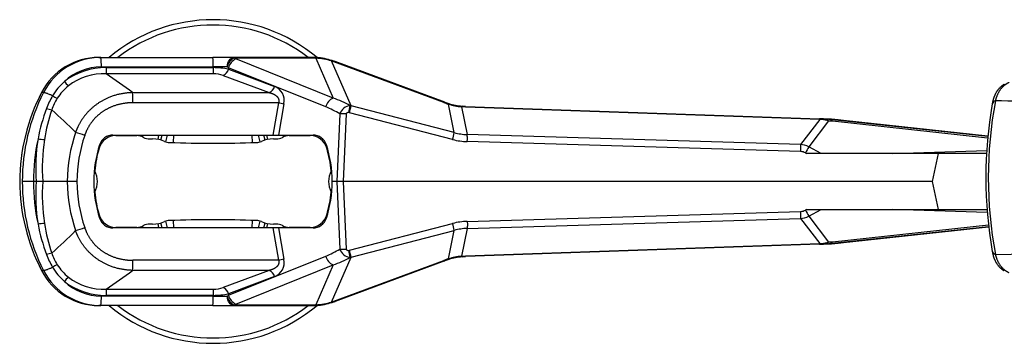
# Model space of a CAD drawing. Extents: x 147 to 630, y 82 to 496.
# Tile 5 of 9: x 357 to 448, y 88 to 118. Entities that reach past the tile are written whole.
import ezdxf

# ---------------------------------------------------------------- set-up
doc = ezdxf.new("R2010")
doc.units = 0
doc.layers.get('0').update_dxf_attribs({"linetype": 'CONTINUOUS'})

msp = doc.modelspace()

# ---------------------------------------------------------------- linework, layer by layer
at = {"color": 7, "linetype": 'CONTINUOUS'}
for p, q in [((364.531, 114.896), (364.725, 114.896)), ((364.725, 114.896), (375.102, 114.896)), ((377.04, 114.896), (375.102, 114.896)), ((384.315, 114.896), (377.04, 114.896)), ((384.328, 114.828), (377.053, 114.828)), ((386.255, 111.126), (377.246, 114.756)), ((384.708, 114.883), (384.315, 114.896)), ((384.655, 114.817), (384.328, 114.828)), ((384.655, 114.817), (386.255, 111.126)), ((387.916, 110.401), (386.109, 114.569)), ((396.501, 110.72), (386.324, 114.494)), ((396.605, 110.741), (386.428, 114.515)), ((365.205, 113.951), (375.134, 113.951)), ((375.15, 113.378), (365.221, 113.378)), ((375.137, 114.018), (375.134, 113.951)), ((376.068, 113.234), (380.334, 111.636)), ((376.557, 113.946), (376.55, 113.807)), ((376.55, 113.807), (380.816, 112.208)), ((385.566, 110.316), (376.557, 113.946)), ((359.229, 111.646), (359.231, 111.652)), ((359.408, 111.646), (359.229, 111.646)), ((367.663, 111.636), (380.334, 111.636)), ((381.197, 110.696), (367.686, 110.696)), ((381.197, 110.696), (380.677, 107.696)), ((381.696, 110.611), (381.19, 107.696)), ((397.484, 107.924), (396.944, 110.572)), ((386.881, 109.654), (386.595, 103.396)), ((387.464, 109.654), (387.178, 103.396)), ((387.762, 109.765), (387.698, 109.781)), ((397.331, 107.289), (387.762, 109.765)), ((387.916, 110.401), (387.842, 110.419)), ((397.484, 107.924), (387.916, 110.401)), ((398.526, 110.302), (398.161, 110.324)), ((398.161, 110.324), (398.686, 107.748)), ((398.516, 110.362), (398.203, 110.381)), ((398.516, 110.362), (431.35, 109.215)), ((431.36, 109.154), (398.526, 110.302)), ((431.36, 109.154), (429.569, 106.823)), ((432.188, 109.008), (430.341, 106.604)), ((431.443, 109.211), (431.35, 109.215)), ((432.454, 109.161), (431.607, 109.204)), ((446.946, 107.566), (432.252, 109.153)), ((433.07, 109.111), (432.252, 109.153)), ((446.932, 107.423), (432.561, 108.975)), ((433.561, 109.057), (433.07, 109.111)), ((446.948, 107.593), (433.561, 109.057)), ((429.569, 106.823), (398.686, 107.748)), ((365.838, 107.696), (380.677, 107.696)), ((366.097, 107.646), (366.097, 107.696)), ((366.097, 107.646), (368.058, 107.646)), ((368.058, 107.646), (368.058, 107.696)), ((368.298, 107.624), (368.311, 107.696)), ((369.246, 107.346), (369.518, 107.346)), ((370.034, 107.298), (370.109, 107.696)), ((370.269, 107.243), (370.395, 107.696)), ((370.733, 107.077), (370.905, 107.696)), ((371.454, 107.003), (371.476, 107.696)), ((378.776, 107.003), (378.755, 107.696)), ((379.498, 107.077), (379.325, 107.696)), ((379.962, 107.243), (379.836, 107.696)), ((380.197, 107.298), (380.122, 107.696)), ((380.677, 107.696), (381.19, 107.696)), ((380.713, 107.346), (380.985, 107.346)), ((381.19, 107.696), (384.392, 107.696)), ((381.933, 107.624), (381.919, 107.696)), ((382.173, 107.646), (382.173, 107.696)), ((382.173, 107.646), (384.134, 107.646)), ((384.134, 107.646), (384.134, 107.696)), ((429.575, 106.169), (398.692, 107.094)), ((364.562, 106.497), (364.514, 106.511)), ((385.669, 106.497), (385.717, 106.511)), ((430.046, 106.049), (430.147, 105.996)), ((442.333, 105.996), (430.147, 105.996)), ((431.507, 105.996), (430.341, 106.604)), ((438.113, 105.996), (446.843, 106.26)), ((442.333, 105.996), (441.775, 103.396)), ((446.828, 105.996), (442.333, 105.996)), ((364.11, 104.383), (364.159, 104.378)), ((386.072, 104.378), (386.121, 104.383)), ((357.197, 103.396), (357.195, 103.396)), ((358.475, 103.396), (357.44, 103.396)), ((358.721, 103.396), (358.475, 103.396)), ((359.34, 103.396), (358.721, 103.396)), ((361.601, 103.396), (359.34, 103.396)), ((362.49, 103.396), (361.601, 103.396)), ((386.595, 103.396), (386.165, 103.396)), ((387.178, 103.396), (386.595, 103.396)), ((386.595, 103.396), (386.881, 97.138)), ((441.775, 103.396), (387.178, 103.396)), ((387.178, 103.396), (387.464, 97.138)), ((441.775, 103.396), (442.333, 100.796)), ((364.11, 102.409), (364.159, 102.414)), ((386.121, 102.409), (386.072, 102.414)), ((398.692, 99.698), (429.575, 100.623)), ((430.147, 100.796), (430.046, 100.743)), ((430.147, 100.796), (442.333, 100.796)), ((430.341, 100.189), (431.507, 100.796)), ((446.895, 100.531), (438.113, 100.796)), ((442.333, 100.796), (446.875, 100.796)), ((364.514, 100.281), (364.562, 100.295)), ((370.395, 99.096), (370.269, 99.549)), ((370.905, 99.096), (370.733, 99.715)), ((371.476, 99.096), (371.454, 99.789)), ((378.755, 99.096), (378.776, 99.789)), ((379.325, 99.096), (379.498, 99.715)), ((379.836, 99.096), (379.962, 99.549)), ((385.717, 100.281), (385.669, 100.295)), ((387.762, 97.027), (397.331, 99.503)), ((398.686, 99.044), (429.569, 99.969)), ((429.569, 99.969), (431.36, 97.638)), ((430.341, 100.189), (432.188, 97.784)), ((380.677, 99.096), (365.838, 99.096)), ((368.058, 99.146), (366.097, 99.146)), ((366.097, 99.096), (366.097, 99.146)), ((368.058, 99.096), (368.058, 99.146)), ((368.311, 99.096), (368.298, 99.168)), ((369.518, 99.446), (369.246, 99.446)), ((370.109, 99.096), (370.034, 99.494)), ((380.122, 99.096), (380.197, 99.494)), ((381.19, 99.096), (380.677, 99.096)), ((380.677, 99.096), (381.197, 96.096)), ((380.985, 99.446), (380.713, 99.446)), ((384.392, 99.096), (381.19, 99.096)), ((381.19, 99.096), (381.696, 96.182)), ((381.919, 99.096), (381.933, 99.168)), ((384.134, 99.146), (382.173, 99.146)), ((382.173, 99.096), (382.173, 99.146)), ((384.134, 99.096), (384.134, 99.146)), ((387.916, 96.391), (397.484, 98.868)), ((396.944, 96.22), (397.484, 98.868)), ((398.686, 99.044), (398.161, 96.468)), ((432.252, 97.639), (447.021, 99.234)), ((432.561, 97.818), (447.005, 99.377)), ((433.561, 97.735), (447.024, 99.208)), ((432.252, 97.639), (433.07, 97.681)), ((433.07, 97.681), (433.561, 97.735)), ((387.698, 97.011), (387.762, 97.027)), ((431.35, 97.578), (398.516, 96.43)), ((398.526, 96.491), (431.36, 97.638)), ((431.35, 97.578), (431.443, 97.581)), ((431.443, 97.581), (431.607, 97.588)), ((431.607, 97.588), (432.454, 97.631)), ((381.197, 96.096), (367.686, 96.096)), ((376.557, 92.846), (385.566, 96.476)), ((386.109, 92.224), (387.916, 96.391)), ((386.324, 92.298), (396.501, 96.072)), ((396.605, 96.051), (386.428, 92.277)), ((387.842, 96.373), (387.916, 96.391)), ((398.161, 96.468), (398.526, 96.491)), ((398.203, 96.411), (398.516, 96.43)), ((447.647, 96.642), (452.287, 96.742)), ((359.229, 95.146), (359.231, 95.14)), ((359.408, 95.146), (359.229, 95.146)), ((380.334, 95.157), (367.663, 95.157)), ((380.334, 95.157), (376.068, 93.558)), ((377.246, 92.036), (386.255, 95.666)), ((386.255, 95.666), (384.655, 91.975)), ((380.816, 94.584), (376.55, 92.985)), ((365.221, 93.414), (375.15, 93.414)), ((375.134, 92.841), (365.205, 92.841)), ((375.134, 92.841), (375.137, 92.774)), ((376.55, 92.985), (376.557, 92.846)), ((364.725, 91.896), (364.531, 91.896)), ((375.102, 91.896), (364.725, 91.896)), ((375.102, 91.896), (377.04, 91.896)), ((377.04, 91.896), (384.315, 91.896)), ((377.053, 91.964), (384.328, 91.964)), ((384.315, 91.896), (384.708, 91.909)), ((384.328, 91.964), (384.655, 91.975))]:
    msp.add_line(p, q, dxfattribs=at)
for centre, radius, start, end in [((375.115, 103.396), 15, 49.95503, 129.94451), ((375.115, 103.396), 14.5, 52.47649, 127.52351), ((364.542, 108.928), 5.968, 90.10859, 152.90923), ((364.542, 108.926), 5.97, 90.10958, 152.83886), ((364.722, 108.925), 5.971, 89.97108, 152.89153), ((358.852, 114.187), 5.916, 358.37628, 6.90062), ((369.072, 114.217), 6.068, 358.11785, 6.4222), ((377.609, 113.753), 1.211, 117.37906, 167.14621), ((377.712, 113.661), 1.19, 113.04151, 166.13607), ((376.899, 114.835), 0.154, 357.47624, 23.56909), ((375.879, 111.355), 3.666, 68.08892, 71.32101), ((384.174, 114.835), 0.154, 357.47614, 23.56907), ((384.74, 114.804), 0.0862, 112.34352, 170.91352), ((384.369, 108.768), 6.056, 73.29947, 87.29198), ((384.314, 108.839), 6.057, 72.12796, 86.27133), ((386.172, 114.531), 0.0725, 89.37023, 149.12583), ((384.531, 109.665), 5.151, 69.62996, 72.15537), ((384.272, 108.705), 6.198, 69.64231, 72.14142), ((386.398, 114.398), 0.121, 75.53164, 127.51939), ((364.765, 109.031), 4.988, 89.989, 133.33678), ((365.093, 107.86), 6.092, 88.94824, 128.01483), ((365.02, 107.954), 5.428, 87.88041, 127.5619), ((372.239, 9916.668), 9802.65, 269.9563192, 270.0169382), ((373.639, 113.898), 8.434, 179.64443, 183.53585), ((292.324, 8.661), 127.592, 53.80979, 55.15686), ((375.076, 106.339), 7.612, 78.82939, 89.56147), ((383.568, 113.898), 8.434, 179.64443, 183.53585), ((375.863, 87.098), 26.93, 88.79583, 91.54445), ((375.195, 110.665), 2.713, 71.22538, 90.95237), ((375.753, 113.989), 0.817, 292.64256, 347.14269), ((375.556, 112.397), 1.845, 57.12923, 61.74981), ((364.792, 108.66), 5.282, 130.78868, 149.36865), ((364.389, 115.086), 3.896, 218.52919, 226.57443), ((375.25, 103.324), 18.055, 152.53213, 179.77094), ((375.252, 103.324), 18.055, 152.55336, 179.77115), ((375.4, 103.473), 17.96, 152.92998, 180.24496), ((364.689, 108.544), 4.759, 128.73353, 147.37493), ((354.146, 110.835), 13.54, 359.41067, 3.38903), ((380.019, 112.39), 0.817, 292.64256, 347.14269), ((380.329, 110.899), 1.397, 348.09565, 69.58576), ((366.644, 107.567), 7.433, 149.38886, 159.57901), ((364.601, 108.599), 4.656, 147.3605, 162.04114), ((362.203, 114.357), 3.587, 236.94596, 244.88086), ((396.832, 200.518), 91.173, 260.1258, 260.44348), ((386.721, 110.031), 1.19, 113.04151, 166.13607), ((383.025, 101.748), 9.919, 60.9461, 70.99319), ((396.575, 110.624), 0.121, 75.55001, 127.51603), ((399.053, 117.601), 7.338, 249.65071, 253.30192), ((398.807, 116.677), 6.331, 249.64799, 253.30285), ((397.006, 110.551), 0.0649, 106.05015, 161.23692), ((398.749, 116.319), 6.024, 252.56422, 264.39769), ((398.726, 116.41), 6.052, 253.30949, 265.04267), ((486.474, 103.759), 39.71, 170.06994, 189.92931), ((485.991, 103.759), 38.999, 169.48475, 190.51457), ((447.748, 110.481), 0.408, 104.24828, 162.0013), ((347.313, -4657.334), 4769.266, 88.738794, 88.794549), ((375.637, 104.197), 17.036, 159.51364, 169.33398), ((375.775, 104.705), 16.487, 161.14158, 170.96376), ((360.666, 113.014), 3.02, 250.91198, 260.59215), ((332.232, 78.22), 42.342, 44.60784, 48.71028), ((382.101, 101.804), 9.191, 58.66521, 67.85502), ((387.877, 109.389), 1.031, 91.93813, 165.10526), ((387.628, 109.631), 0.166, 64.97819, 172.26618), ((373.433, 113.336), 14.701, 346.00739, 348.55397), ((372.255, 113.845), 16.035, 345.26118, 347.5978), ((398.237, 110.313), 0.0761, 116.3973, 171.70473), ((398.4, 110.312), 0.126, 355.28962, 23.24227), ((431.234, 109.165), 0.126, 355.28962, 23.24227), ((430.926, 103.922), 5.251, 83.30204, 85.25547), ((430.988, 96.776), 12.444, 87.14925, 87.90332), ((431.421, 109.085), 0.128, 23.52267, 79.77792), ((430.997, 104.691), 4.479, 74.56711, 83.05205), ((431.054, 98.245), 10.973, 85.88415, 87.11012), ((431.035, 97.916), 11.302, 83.81677, 85.90763), ((431.788, 108.666), 0.526, 40.49294, 84.20379), ((431.454, 98.721), 10.313, 83.83969, 85.91699), ((432.182, 108.675), 0.483, 38.33839, 81.64534), ((431.928, 98.805), 10.37, 83.67725, 87.09661), ((376.555, 103.197), 14.955, 161.45351, 179.23858), ((345.552, 56.208), 54.412, 71.05155, 71.9882), ((381.821, 111.369), 16.037, 345.26131, 347.59764), ((398.858, 113.097), 5.352, 255.12198, 268.15985), ((375.5, 103.586), 17.026, 167.2242, 180.63753), ((376.142, 104.609), 17.463, 170.9673, 183.98251), ((359.52, 110.812), 3.517, 259.76373, 269.5377), ((376.186, 104.689), 16.896, 171.12964, 184.39031), ((376.891, 103.138), 14.403, 161.64927, 178.97172), ((366.097, 106.046), 1.6, 90, 163.62548), ((365.838, 106.396), 1.3, 90, 162.07979), ((368.058, 106.346), 1.3, 61.64236, 90), ((369.246, 108.546), 1.2, 241.64236, 270), ((369.518, 104.546), 2.8, 66.78444, 90), ((371.134, 108.314), 1.3, 246.78444, 268.04253), ((375.115, 224.803), 117.857, 268.04253, 271.95747), ((379.097, 108.314), 1.3, 271.95747, 293.21556), ((380.713, 104.546), 2.8, 90, 113.21556), ((380.985, 108.546), 1.2, 270, 298.35764), ((382.173, 106.346), 1.3, 90, 118.35764), ((384.134, 106.046), 1.6, 16.37452, 90), ((384.392, 106.396), 1.3, 17.92021, 90), ((398.88, 113.259), 6.168, 255.45465, 268.25736), ((429.442, 104.913), 1.914, 62.01591, 86.2101), ((375.115, 103.396), 11.05, 162.07979, 197.92021), ((375.115, 103.396), 11, 163.62548, 174.87748), ((375.115, 103.396), 11.05, 360, 17.92021), ((375.115, 103.396), 11, 5.12252, 16.37452), ((429.548, 105.084), 1.086, 62.68888, 88.59052), ((461.391, 89.773), 35.319, 151.54049, 152.55952), ((362.303, 103.396), 2.1, 332.11574, 27.88426), ((387.928, 103.396), 2.1, 152.11574, 207.88426), ((375.25, 103.468), 18.055, 180.22959, 207.46787), ((375.252, 103.468), 18.055, 180.22885, 207.44664), ((375.4, 103.319), 17.96, 179.75505, 207.07002), ((375.5, 103.207), 17.026, 179.36247, 192.7758), ((376.142, 102.183), 17.463, 176.01749, 189.0327), ((376.186, 102.103), 16.896, 175.60971, 188.87037), ((376.555, 103.595), 14.955, 180.76142, 198.54649), ((376.891, 103.655), 14.403, 181.02828, 198.35073), ((375.115, 103.396), 11.05, 342.07979, 0), ((375.115, 103.396), 11, 185.12252, 196.37452), ((375.115, 103.396), 11, 343.62548, 354.87748), ((429.548, 101.708), 1.086, 271.40948, 297.31112), ((461.391, 117.019), 35.319, 207.44048, 208.45951), ((359.52, 95.98), 3.517, 90.4623, 100.23627), ((375.775, 102.087), 16.487, 189.03624, 198.85842), ((366.097, 100.746), 1.6, 196.37452, 270), ((365.838, 100.396), 1.3, 197.92021, 270), ((369.518, 102.246), 2.8, 270, 293.21556), ((371.134, 98.478), 1.3, 91.95747, 113.21556), ((375.115, -18.011), 117.857, 88.04253, 91.95747), ((379.097, 98.478), 1.3, 66.78444, 88.04253), ((380.713, 102.246), 2.8, 246.78444, 270), ((384.134, 100.746), 1.6, 270, 343.62548), ((384.392, 100.396), 1.3, 270, 342.07979), ((398.88, 93.533), 6.168, 91.74264, 104.54535), ((381.821, 95.423), 16.037, 12.40236, 14.73869), ((429.442, 101.879), 1.914, 273.7899, 297.98409), ((375.637, 102.595), 17.036, 190.66602, 200.48636), ((332.232, 128.573), 42.342, 311.28972, 315.39216), ((345.552, 150.584), 54.412, 288.0118, 288.94845), ((368.058, 100.446), 1.3, 270, 298.35764), ((369.246, 98.246), 1.2, 90, 118.35764), ((380.985, 98.246), 1.2, 61.64236, 90), ((382.173, 100.446), 1.3, 241.64236, 270), ((398.858, 93.695), 5.352, 91.84015, 104.87802), ((430.997, 102.101), 4.479, 276.94795, 285.43289), ((431.788, 98.126), 0.526, 275.79621, 319.50706), ((431.454, 108.071), 10.313, 274.08301, 276.16031), ((432.182, 98.117), 0.483, 278.35466, 321.66161), ((431.928, 107.987), 10.37, 272.90339, 276.32275), ((382.101, 104.989), 9.191, 292.14498, 301.33479), ((387.877, 97.403), 1.031, 194.89474, 268.06187), ((387.628, 97.161), 0.166, 187.73382, 295.02181), ((373.433, 93.456), 14.701, 11.44603, 13.99261), ((372.255, 92.947), 16.035, 12.4022, 14.73882), ((431.234, 97.627), 0.126, 336.75773, 4.71038), ((430.926, 102.87), 5.251, 274.74453, 276.69796), ((431.421, 97.707), 0.128, 280.22208, 336.47733), ((431.054, 108.547), 10.973, 272.88994, 274.11585), ((431.035, 108.876), 11.302, 274.09237, 276.18323), ((447.747, 97.038), 0.408, 197.99956, 255.75013), ((360.666, 93.778), 3.02, 99.40785, 109.08802), ((366.644, 99.226), 7.433, 200.42099, 210.61114), ((364.601, 98.193), 4.656, 197.95886, 212.6395), ((354.146, 95.957), 13.54, 356.61097, 0.58933), ((380.329, 95.893), 1.397, 290.41424, 11.90435), ((396.832, 6.274), 91.173, 99.55652, 99.8742), ((386.721, 96.761), 1.19, 193.86393, 246.95849), ((383.025, 105.044), 9.919, 289.00681, 299.0539), ((399.053, 89.192), 7.338, 106.69808, 110.34929), ((396.575, 96.168), 0.121, 232.48396, 284.45006), ((398.807, 90.115), 6.331, 106.69715, 110.35201), ((398.749, 90.473), 6.024, 95.60231, 107.43578), ((397.006, 96.241), 0.0649, 198.76609, 253.94378), ((398.726, 90.382), 6.052, 94.95733, 106.69051), ((398.234, 96.478), 0.0734, 187.50271, 245.25605), ((398.4, 96.48), 0.126, 336.75773, 4.71038), ((364.542, 97.864), 5.968, 207.09077, 269.89141), ((364.542, 97.866), 5.97, 207.16114, 269.89042), ((364.722, 97.867), 5.971, 207.10847, 270.02892), ((362.203, 92.435), 3.587, 115.11914, 123.05404), ((364.792, 98.132), 5.282, 210.63135, 229.21132), ((364.689, 98.248), 4.759, 212.62507, 231.26647), ((292.324, 198.131), 127.592, 304.84314, 306.19021), ((380.019, 94.402), 0.817, 12.85731, 67.35744), ((364.389, 91.706), 3.896, 133.42557, 141.47081), ((364.765, 97.761), 4.988, 226.66322, 270.011), ((365.093, 98.932), 6.092, 231.98517, 271.05176), ((365.02, 98.838), 5.428, 232.4381, 272.11959), ((373.639, 92.894), 8.434, 176.46415, 180.35557), ((383.568, 92.894), 8.434, 176.46415, 180.35557), ((375.195, 96.127), 2.713, 269.04763, 288.77462), ((375.753, 92.804), 0.817, 12.85731, 67.35744), ((358.852, 92.605), 5.916, 353.09938, 1.62372), ((372.239, -9709.876), 9802.65, 89.9830618, 90.0436808), ((369.072, 92.575), 6.068, 353.5778, 1.88215), ((375.076, 100.453), 7.612, 270.43853, 281.17061), ((375.863, 119.695), 26.93, 268.45555, 271.20417), ((375.556, 94.395), 1.845, 298.25019, 302.87077), ((377.609, 93.039), 1.211, 192.85379, 242.62094), ((377.712, 93.131), 1.19, 193.86393, 246.95849), ((384.369, 98.024), 6.056, 272.70802, 286.70053), ((384.531, 97.127), 5.151, 287.84463, 290.37004), ((386.172, 92.261), 0.0725, 210.876, 270.62454), ((384.272, 98.087), 6.198, 287.85801, 290.35769), ((386.398, 92.394), 0.121, 232.48061, 284.46836), ((375.115, 103.396), 15, 230.05549, 310.04497), ((375.115, 103.396), 14.5, 232.47649, 307.52351), ((376.899, 91.957), 0.154, 336.43091, 2.52376), ((375.879, 95.437), 3.666, 288.67899, 291.91108), ((384.174, 91.957), 0.154, 336.43093, 2.52386), ((384.739, 91.988), 0.0852, 188.81833, 248.26378), ((384.314, 97.953), 6.057, 273.72867, 287.87192)]:
    msp.add_arc(centre, radius, start, end, dxfattribs=at)
for points in [[(376.429, 114.022), (376.468, 114.524), (376.732, 114.896), (377.04, 114.896)], [(377.04, 91.896), (376.732, 91.896), (376.468, 92.268), (376.429, 92.77)]]:
    msp.add_open_spline(points, degree=3, dxfattribs=at)
for points, knots in [([(448.474, 112.404), (448.293, 112.298), (447.874, 111.921), (447.56, 111.37), (447.403, 110.857), (447.359, 110.607)], [0, 0, 0, 0.208447, 0.521479, 0.778767, 1, 1, 1]), ([(448.911, 112.56), (448.759, 112.496), (448.417, 112.268), (448.07, 111.892), (447.746, 111.296), (447.647, 110.876)], [0, 0, 0, 0.1973378, 0.4321093, 0.6659226, 0.9999984, 0.9999984, 0.9999984]), ([(367.663, 111.636), (366.751, 111.617), (365.455, 111.196), (364.494, 110.706), (363.672, 110.02), (363.095, 109.35), (362.568, 108.49), (362.377, 107.954)], [0, 0, 0, 0.2645547, 0.3960735, 0.57811, 0.7071061, 0.8350283, 0.9999997, 0.9999997, 0.9999997]), ([(380.334, 111.636), (380.612, 111.577), (380.985, 111.352), (381.163, 111.14), (381.245, 110.858), (381.197, 110.696)], [0, 0, 0, 0.409744, 0.622823, 0.792371, 1, 1, 1]), ([(367.686, 110.696), (366.909, 110.698), (365.8, 110.364), (364.985, 109.967), (364.292, 109.4), (363.809, 108.843), (363.374, 108.122), (363.22, 107.672)], [0, 0, 0, 0.267514, 0.399391, 0.580866, 0.708987, 0.835952, 1, 1, 1]), ([(367.663, 95.157), (366.751, 95.175), (365.455, 95.596), (364.494, 96.086), (363.672, 96.772), (363.095, 97.442), (362.568, 98.302), (362.377, 98.838)], [0, 0, 0, 0.2645547, 0.3960735, 0.57811, 0.7071061, 0.8350283, 0.9999997, 0.9999997, 0.9999997]), ([(363.22, 99.12), (363.374, 98.67), (363.809, 97.95), (364.292, 97.392), (364.985, 96.825), (365.8, 96.428), (366.909, 96.095), (367.686, 96.096)], [0, 0, 0, 0.164048, 0.291013, 0.419134, 0.600609, 0.732486, 1, 1, 1]), ([(447.359, 96.912), (447.403, 96.662), (447.56, 96.149), (447.874, 95.597), (448.293, 95.22), (448.474, 95.114)], [0, 0, 0, 0.221224, 0.478509, 0.791551, 1, 1, 1]), ([(381.197, 96.096), (381.245, 95.934), (381.163, 95.652), (380.985, 95.44), (380.612, 95.215), (380.334, 95.157)], [0, 0, 0, 0.207629, 0.377177, 0.590256, 1, 1, 1]), ([(447.647, 96.642), (447.746, 96.222), (448.07, 95.627), (448.417, 95.25), (448.759, 95.022), (448.911, 94.959)], [0, 0, 0, 0.3340189, 0.5678288, 0.8026053, 0.9999815, 0.9999815, 0.9999815])]:
    msp.add_open_spline(points, degree=2, knots=knots, dxfattribs=at)
for points, weights in [([(359.408, 111.646), (359.48, 111.729), (360.247, 111.351)], [0.999995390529, 0.744871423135, 0.9658798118]), ([(387.464, 109.654), (387.128, 109.671), (386.881, 109.654)], [1, 0.921729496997, 1]), ([(398.692, 107.094), (398.704, 107.58), (398.686, 107.748)], [1, 0.852771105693, 1]), ([(429.569, 106.823), (429.586, 106.655), (429.575, 106.169)], [1, 0.85277110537, 1]), ([(429.575, 100.623), (429.586, 100.137), (429.569, 99.969)], [1, 0.85277110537, 1]), ([(398.692, 99.698), (398.704, 99.212), (398.686, 99.044)], [1, 0.852771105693, 1]), ([(386.881, 97.138), (387.128, 97.121), (387.464, 97.138)], [1, 0.921729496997, 1]), ([(360.247, 95.441), (359.48, 95.063), (359.408, 95.146)], [0.9658798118, 0.744871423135, 0.999995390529])]:
    msp.add_rational_spline(points, weights, degree=2, dxfattribs=at)

doc.saveas('drawing.dxf')
